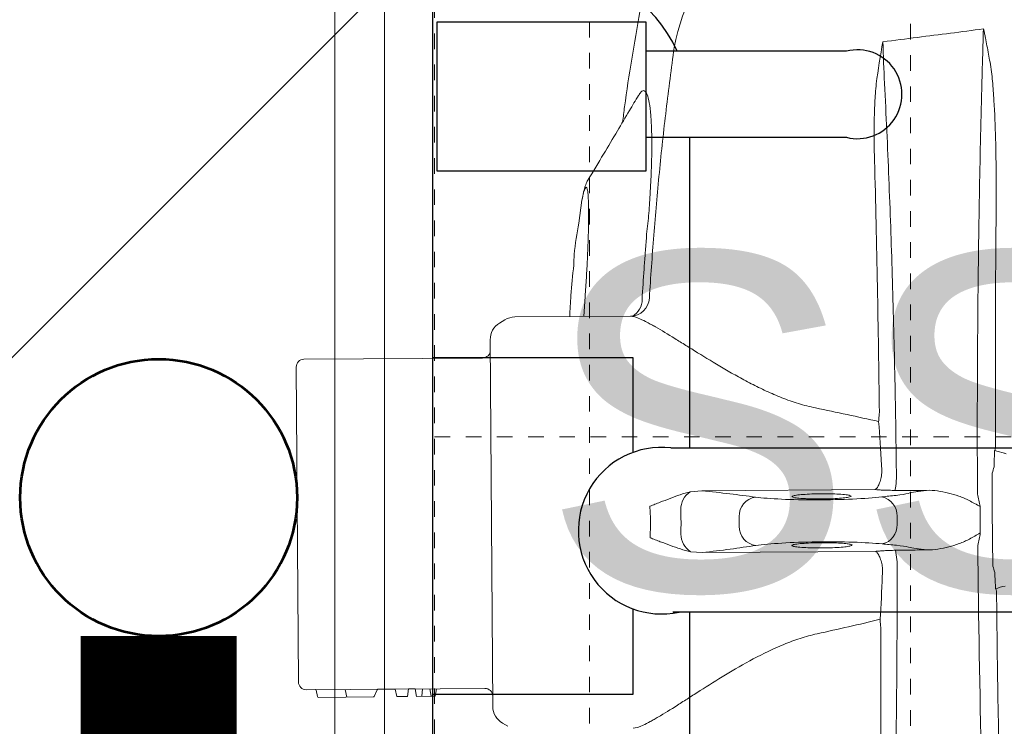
# Model space of a CAD drawing. Header units: inches. Extents: x 704 to 259546, y -107711 to 151004.
# Tile 172 of 208: x 127524.51 to 127530.82, y 21602.14 to 21606.67. Entities that reach past the tile are written whole.
import ezdxf

# ---------------------------------------------------------------- set-up
doc = ezdxf.new("R2010")
doc.units = ezdxf.units.IN
doc.header["$MEASUREMENT"] = 0
doc.linetypes.add('11aa1PB-bd$0$11aa1PB-af$0$TRATTEGGIATA', pattern=[0.75, 0.5, -0.25])
doc.linetypes.add('HIDDEN2', pattern=[0.1875, 0.125, -0.0625])
doc.layers.add('A-FORMATEXT', color=255, linetype='Continuous')
doc.layers.add('PP BALL VALVE', color=7, linetype='Continuous')
for name, color, linetype, lineweight in [('EQUIP DIM', 8, 'Continuous', 0), ('EQUIPMENT', 3, 'Continuous', 25), ('FLOOR RAISE', 4, 'Continuous', 5), ('PP-Waste Pipe', 3, 'Continuous', 25)]:
    doc.layers.add(name, color=color, linetype=linetype, lineweight=lineweight)
doc.layers.add('FAINTEQUIP', color=7, linetype='Continuous', lineweight=0, true_color=0x4a4747)
doc.styles.get("Standard").update_dxf_attribs({"font": 'arial.ttf', "height": 6})

# ---------------------------------------------------------------- blocks, each defined once
blk = doc.blocks.new('SINK 510')
at = {"layer": 'EQUIPMENT', "color": 8, "lineweight": 13}
blk.add_lwpolyline([(168421.34, 32955.56), (167970.55, 32955.56, -0.414214), (167920.96, 33005.15), (167920.96, 33455.95, -0.414214), (167970.55, 33505.54), (168421.34, 33505.54, -0.414214), (168470.96, 33455.93), (168470.96, 33005.18, -0.414214)], format="xyb", close=True, dxfattribs=at)
at = {"layer": 'EQUIPMENT', "color": 8, "lineweight": 0}
blk.add_lwpolyline([(168421.34, 32965.48), (167970.55, 32965.48, -0.414214), (167930.88, 33005.15), (167930.88, 33455.95, -0.414214), (167970.55, 33495.62), (168421.34, 33495.62, -0.414214), (168461.03, 33455.93), (168461.03, 33005.18, -0.414214)], format="xyb", close=True, dxfattribs=at)
at = {"layer": 'EQUIPMENT', "color": 8, "linetype": 'HIDDEN2', "lineweight": 0}
blk.add_lwpolyline([(167940.88, 33485.62), (167940.88, 32975.48), (168451.03, 32975.48), (168451.03, 33485.62)], close=True, dxfattribs=at)
for points in [[(168180.54, 33485.62), (168180.54, 32975.48)], [(167967.91, 33390.81), (168421.34, 33390.81)]]:
    blk.add_lwpolyline(points, dxfattribs=at)
blk = doc.blocks.new("giani's")
at = {"layer": 'EQUIPMENT', "color": 8, "xscale": -0.8181818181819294, "yscale": 0.8181818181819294, "zscale": 0.8181818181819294, "rotation": 90}
blk.add_blockref('SINK 510', (1566603.65, 747900.98), dxfattribs=at)
at = {"layer": 'EQUIP DIM', "color": 8, "insert": (1539710.43, 610328.72), "char_height": 45, "width": 593.7972, "attachment_point": 3, "rotation": 0.0003}
blk.add_mtext('{\\H1.2222x;\\C256;SS Handwash Sink with Geyser  \\H0.81818x;(450WX450DX850H)}', dxfattribs=at)
blk = doc.blocks.new('GF')
at = {"layer": 'EQUIPMENT', "color": 8, "xscale": 0.03936594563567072, "yscale": 0.03936594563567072, "zscale": 0.03936594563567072}
blk.add_blockref("giani's", (66934.8553, -2420.9931), dxfattribs=at)
blk = doc.blocks.new('GREASE TRAP')
at = {"linetype": 'Continuous', "lineweight": 0}
for p, q in [((166.35, -348.58), (164.86, -348.59)), ((160.06, -352.57), (160.28, -383.74)), ((171.43, -383.66), (171.21, -352.49)), ((166.68, -377.03), (164.93, -377.04)), ((160.28, -383.74), (160.48, -385.85)), ((171.26, -385.78), (171.43, -383.66)), ((128.84, -396.63), (128.99, -417.46)), ((107.95, -405.36), (112.09, -405.95)), ((128.9, -405.02), (125.32, -404.79)), ((129.5, -419.25), (130.09, -420.22)), ((202.13, -419.71), (202.7, -418.74)), ((133.1, -421.9), (199.14, -421.43)), ((136.38, -423.27), (136.61, -455.47)), ((196.11, -455.05), (195.88, -422.85)), ((195.94, -431.59), (197.29, -431.82)), ((195.95, -432.78), (197.29, -432.53)), ((197.29, -432.53), (197.29, -431.82)), ((197.31, -435.19), (197.29, -432.53)), ((195.96, -434.1), (197.3, -434.22)), ((195.97, -435.44), (197.31, -435.19)), ((195.98, -436.61), (195.97, -435.44)), ((195.98, -436.61), (197.32, -436.83)), ((197.34, -438.75), (197.32, -436.83)), ((195.99, -439), (197.34, -438.75)), ((196.02, -442.09), (195.99, -439)), ((197.32, -442.8), (196.12, -442.24)), ((197.49, -452.86), (197.42, -442.96)), ((197.45, -447.76), (196.06, -448.01)), ((197.27, -447.79), (197.26, -447.79)), ((196.11, -455.05), (196.09, -453.41)), ((197.34, -453.03), (196.22, -453.24)), ((194.72, -456.46), (138.02, -456.86))]:
    blk.add_line(p, q, dxfattribs=at)
at = {"linetype": 'Continuous', "lineweight": 0, "flags": 128}
blk.add_lwpolyline([(197.35, -453.03), (197.35, -453.03), (197.34, -453.03)], dxfattribs=at)
at = {"linetype": 'Continuous', "lineweight": 0}
for centre, radius, start, end in [((159.3, -331.66), 6.29, 154.1151, 157.5614), ((148.9, -341.94), 11.7, 69.3549, 71.6188), ((182.22, -341.7), 11.7, 109.1869, 111.4509), ((72.43, -334.61), 5.1, 18.4464, 18.7691), ((157.55, -361.69), 13.01, 78.2053, 93.1798), ((164.73, -351.99), 3.4, 87.8004, 168.838), ((166.53, -351.98), 3.4, 11.9678, 93.0053), ((173.84, -361.6), 13.03, 87.6299, 102.5837), ((87.46, -351.66), 37.74, 189.4624, 259.3316), ((164.84, -373.59), 3.45, 188.32, 271.5559), ((166.72, -373.58), 3.45, 269.2499, 352.4858), ((163.67, -383.76), 3.81, 213.2876, 270.0087), ((168.04, -383.73), 3.81, 270.7971, 327.5182), ((125.38, -396.68), 3.47, 0.872, 86.3503), ((125.98, -397.67), 3.14, 25.0791, 93.6033), ((132.49, -417.43), 3.5, 180.4029, 211.3666), ((133.08, -418.4), 3.5, 211.3666, 270.4029), ((199.11, -417.93), 3.5, 270.4029, 329.4391), ((134.98, -423.28), 1.4, 0.4029, 90.4029), ((197.28, -422.84), 1.4, 90.4029, 180.4029), ((196.19, -442.08), 0.175, 179.5165, 246.1057), ((197.25, -442.96), 0.175, 0.0864, 64.4691), ((196.27, -453.41), 0.175, 100.4029, 181.3223), ((197.32, -452.86), 0.175, 280.4029, 359.6001), ((138.01, -455.46), 1.4, 180.4029, 270.4029), ((194.71, -455.06), 1.4, 270.4029, 0.4029)]:
    blk.add_arc(centre, radius, start, end, dxfattribs=at)
for centre, major_axis, ratio, start_param, end_param in [((165.45, -325.81), (-37.1, -0.26), 0.145844, 1.228323, 1.311182), ((165.45, -325.81), (-37.1, -0.26), 0.145844, 1.830411, 1.913269), ((160.56, -356.6), (-0.07, 10.5), 0.087489, 5.55292, 5.975743), ((170.77, -356.53), (-0.07, 10.5), 0.087489, 0.30744, 0.730265), ((165.5, -287.2), (-0.58, 82.6), 0.087489, 2.411328, 2.459054), ((164.85, -287.2), (-0.58, 82.6), 0.087489, 3.824132, 3.871858), ((170.71, -362.13), (-0.1, 14), 0.087489, 0.682539, 2.586364), ((165.66, -356.52), (-37.1, -0.26), 0.145844, 4.211758, 4.440687), ((165.66, -356.52), (-37.1, -0.26), 0.145844, 4.984033, 5.21302), ((160.7, -362.2), (-0.1, 14), 0.087489, 3.696821, 5.600646), ((170.12, -515.87), (-1.17, 166.9), 0.087489, 0.555229, 0.6567), ((163.44, -515.91), (-1.17, 166.9), 0.087489, 5.626486, 5.727956)]:
    blk.add_ellipse(centre, major_axis=major_axis, ratio=ratio, start_param=start_param, end_param=end_param, dxfattribs=at)
for points in [[(153.49, -329.25), (153.38, -329.88), (153.2, -330.44), (153.02, -330.99)], [(177.94, -330.82), (177.75, -330.27), (177.56, -329.71), (177.45, -329.09)], [(155.96, -331.11), (156.34, -331.22), (156.73, -331.33), (157.13, -331.43)], [(173.85, -331.31), (174.24, -331.2), (174.63, -331.09), (175.01, -330.97)], [(78.63, -344.89), (78.14, -340.94), (77.64, -336.98), (77.11, -333.02)], [(83.16, -333.19), (81.17, -333.12), (79.15, -333.07), (77.11, -333.02)], [(160.89, -334.09), (161.63, -333.92), (162.38, -333.76), (163.12, -333.61)], [(163.12, -333.61), (164.71, -333.6), (166.3, -333.59), (167.88, -333.58)], [(170.12, -334.03), (169.38, -333.87), (168.63, -333.72), (167.88, -333.58)], [(160.21, -343.25), (160.21, -345.15), (160.21, -347.06), (160.21, -348.96)], [(171, -348.88), (170.98, -346.98), (170.95, -345.08), (170.93, -343.18)], [(79.42, -351.13), (79.17, -349.05), (78.9, -346.97), (78.63, -344.89)], [(79.42, -351.13), (81.95, -351.06), (84.45, -350.96), (86.92, -350.84)], [(87.01, -352.32), (84.46, -352.01), (81.94, -351.59), (79.42, -351.13)], [(157.34, -351.37), (157.15, -351.32), (156.95, -351.31), (156.75, -351.32)], [(174.5, -351.19), (174.3, -351.18), (174.1, -351.2), (173.91, -351.25)], [(175.58, -351.24), (175.22, -351.23), (174.86, -351.21), (174.5, -351.19)], [(147.82, -351.9), (146.96, -355.68), (146.14, -359.47), (145.37, -363.26)], [(156.75, -351.32), (156.39, -351.34), (156.03, -351.36), (155.67, -351.38)], [(186.05, -362.98), (185.22, -359.19), (184.35, -355.42), (183.44, -351.65)], [(163.67, -387.57), (164.4, -387.55), (165.88, -387.49), (167.36, -387.53), (168.09, -387.54)], [(168.75, -393.09), (167.81, -393.05), (165.92, -392.96), (164.03, -393.08), (163.09, -393.13)]]:
    blk.add_open_spline(points, degree=3, dxfattribs=at)
for points, knots in [([(178.37, -330.66), (185.35, -330.58), (192.33, -330.49), (206.26, -330.26), (213.21, -330.13), (220.15, -329.97)], [0, 0, 0, 0, 0.5, 0.5, 1, 1, 1, 1]), ([(83.11, -331.83), (83.68, -331.73), (84.25, -331.65), (85.39, -331.5), (85.96, -331.44), (87.68, -331.27), (88.83, -331.19), (92.27, -330.97), (94.57, -330.89), (99.19, -330.77), (101.5, -330.74), (106.13, -330.72), (108.45, -330.72), (110.77, -330.74)], [0, 0, 0, 0, 0.0625, 0.0625, 0.125, 0.125, 0.25, 0.25, 0.5, 0.5, 0.75, 0.75, 1, 1, 1, 1]), ([(110.77, -330.74), (117.72, -330.8), (124.68, -330.84), (138.62, -330.87), (145.6, -330.86), (152.59, -330.84)], [0, 0, 0, 0, 0.5, 0.5, 1, 1, 1, 1]), ([(157.13, -331.43), (158.52, -331.44), (159.91, -331.44), (162.7, -331.44), (165.49, -331.42), (168.27, -331.4), (171.06, -331.36), (172.46, -331.34), (173.85, -331.31)], [0, 0, 0, 0, 0.25, 0.25, 0.5, 0.75, 0.75, 1, 1, 1, 1]), ([(77.27, -332.97), (77.22, -332.98), (77.18, -333), (77.13, -333.01), (77.13, -333.02), (77.12, -333.02), (77.11, -333.02)], [0, 0, 0, 0, 0.0002012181, 0.0002012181, 0.0002012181, 0.0002381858, 0.0002381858, 0.0002381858, 0.0002381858]), ([(77.27, -333), (77.23, -333), (77.18, -333.01), (77.14, -333.02), (77.13, -333.02), (77.12, -333.02), (77.11, -333.02)], [0, 0, 0, 0, 0.0002027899, 0.0002027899, 0.0002027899, 0.000241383, 0.000241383, 0.000241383, 0.000241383]), ([(77.27, -332.97), (77.32, -332.95), (77.38, -332.94), (77.51, -332.91), (77.57, -332.89), (77.75, -332.85), (77.87, -332.83), (78.23, -332.75), (78.48, -332.71), (79.21, -332.56), (79.69, -332.47), (81.15, -332.19), (82.13, -332.01), (83.11, -331.83)], [0, 0, 0, 0, 0.03125, 0.03125, 0.0625, 0.0625, 0.125, 0.125, 0.25, 0.25, 0.5, 0.5, 1, 1, 1, 1]), ([(160.89, -334.09), (154.33, -334.13), (147.79, -334.13), (137.99, -334.1), (134.73, -334.08), (128.21, -334.03), (124.95, -334), (118.45, -333.93), (115.2, -333.88), (108.74, -333.78), (105.52, -333.72), (95.88, -333.53), (89.5, -333.37), (83.16, -333.19)], [0, 0, 0, 0, 0.25, 0.25, 0.375, 0.375, 0.5, 0.5, 0.625, 0.625, 0.75, 0.75, 1, 1, 1, 1]), ([(247.79, -332.04), (235.07, -332.58), (222.24, -333.02), (196.35, -333.68), (183.3, -333.91), (170.12, -334.03)], [0, 0, 0, 0, 0.5, 0.5, 1, 1, 1, 1]), ([(162.04, -335.6), (162.22, -335.26), (162.4, -334.93), (162.76, -334.27), (162.94, -333.94), (163.12, -333.61)], [0, 0, 0, 0, 0.5, 0.5, 1, 1, 1, 1]), ([(168.99, -335.55), (168.8, -335.22), (168.62, -334.89), (168.25, -334.23), (168.06, -333.91), (167.88, -333.58)], [0, 0, 0, 0, 0.5, 0.5, 1, 1, 1, 1]), ([(162.04, -335.6), (161.88, -335.89), (161.74, -336.2), (161.48, -336.81), (161.36, -337.12), (161.03, -338.07), (160.85, -338.7), (160.53, -339.98), (160.41, -340.63), (160.24, -341.93), (160.19, -342.59), (160.21, -343.25)], [0, 0, 0, 0, 0.125, 0.125, 0.25, 0.25, 0.5, 0.5, 0.75, 0.75, 1, 1, 1, 1]), ([(170.93, -343.18), (170.94, -342.52), (170.88, -341.86), (170.7, -340.56), (170.56, -339.91), (170.23, -338.64), (170.03, -338), (169.69, -337.07), (169.57, -336.76), (169.3, -336.14), (169.16, -335.84), (168.99, -335.55)], [0, 0, 0, 0, 0.25, 0.25, 0.5, 0.5, 0.75, 0.75, 0.875, 0.875, 1, 1, 1, 1]), ([(160.76, -346.59), (160.66, -346.24), (160.57, -345.78), (160.43, -344.95), (160.38, -344.64), (160.3, -343.98), (160.25, -343.63), (160.21, -343.25)], [0, 0, 0, 0, 0.5, 0.5, 0.75, 0.75, 1, 1, 1, 1]), ([(170.93, -343.18), (170.89, -343.55), (170.85, -343.91), (170.77, -344.57), (170.73, -344.87), (170.61, -345.71), (170.52, -346.17), (170.42, -346.52)], [0, 0, 0, 0, 0.25, 0.25, 0.5, 0.5, 1, 1, 1, 1]), ([(86.92, -350.84), (92.6, -350.55), (98.32, -350.29), (109.83, -349.83), (115.64, -349.62), (127.32, -349.27), (133.21, -349.12), (145, -348.87), (150.91, -348.77), (156.83, -348.7)], [0, 0, 0, 0, 0.25, 0.25, 0.5, 0.5, 0.75, 0.75, 1, 1, 1, 1]), ([(160.21, -348.96), (160.21, -349.32), (160.21, -349.67), (160.2, -350.35), (160.19, -350.68), (160.16, -351.3), (160.14, -351.59), (160.1, -352.12), (160.08, -352.36), (160.06, -352.57)], [0, 0, 0, 0, 0.25, 0.25, 0.5, 0.5, 0.75, 0.75, 1, 1, 1, 1]), ([(171.21, -352.49), (171.18, -352.28), (171.16, -352.04), (171.11, -351.51), (171.09, -351.22), (171.06, -350.61), (171.04, -350.27), (171.02, -349.59), (171.01, -349.24), (171, -348.88)], [0, 0, 0, 0, 0.25, 0.25, 0.5, 0.5, 0.75, 0.75, 1, 1, 1, 1]), ([(174.38, -348.58), (180.3, -348.56), (186.21, -348.58), (197.99, -348.66), (203.87, -348.73), (215.57, -348.92), (221.38, -349.04), (232.91, -349.35), (238.63, -349.52), (244.31, -349.73)], [0, 0, 0, 0, 0.25, 0.25, 0.5, 0.5, 0.75, 0.75, 1, 1, 1, 1]), ([(173.91, -351.25), (173.54, -351.3), (173.19, -351.38), (172.56, -351.57), (172.28, -351.67), (171.8, -351.9), (171.61, -352.02), (171.4, -352.2), (171.34, -352.26), (171.28, -352.35), (171.26, -352.37), (171.23, -352.43), (171.22, -352.46), (171.21, -352.49)], [0, 0, 0, 0, 0.25, 0.25, 0.5, 0.5, 0.75, 0.75, 0.875, 0.875, 0.9375, 0.9375, 1, 1, 1, 1]), ([(100.82, -352.64), (98.51, -352.7), (96.21, -352.73), (92.75, -352.68), (91.6, -352.65), (89.88, -352.57), (89.3, -352.53), (88.15, -352.44), (87.58, -352.39), (87.01, -352.32)], [0, 0, 0, 0, 0.5, 0.5, 0.75, 0.75, 0.875, 0.875, 1, 1, 1, 1]), ([(146.19, -351.77), (138.61, -351.86), (131.02, -351.98), (115.89, -352.27), (108.35, -352.44), (100.82, -352.64)], [0, 0, 0, 0, 0.5, 0.5, 1, 1, 1, 1]), ([(147.82, -351.9), (147.57, -351.88), (147.3, -351.86), (146.76, -351.82), (146.48, -351.79), (146.19, -351.77)], [0, 0, 0, 0, 0.5, 0.5, 1, 1, 1, 1]), ([(157.34, -351.37), (157.72, -351.42), (158.06, -351.49), (158.7, -351.67), (158.98, -351.77), (159.46, -351.99), (159.65, -352.1), (159.86, -352.28), (159.92, -352.34), (159.99, -352.42), (160.01, -352.45), (160.04, -352.51), (160.05, -352.54), (160.06, -352.57)], [0, 0, 0, 0, 0.25, 0.25, 0.5, 0.5, 0.75, 0.75, 0.875, 0.875, 0.9375, 0.9375, 1, 1, 1, 1]), ([(185.06, -351.5), (184.78, -351.53), (184.49, -351.55), (183.95, -351.61), (183.69, -351.63), (183.44, -351.65)], [0, 0, 0, 0, 0.5, 0.5, 1, 1, 1, 1]), ([(230.42, -351.73), (222.9, -351.64), (215.35, -351.57), (200.22, -351.5), (192.65, -351.48), (185.06, -351.5)], [0, 0, 0, 0, 0.5, 0.5, 1, 1, 1, 1]), ([(161.23, -367.4), (161.18, -367.21), (161.07, -366.82), (160.95, -365.58), (160.86, -364), (160.82, -362.42), (160.83, -360.86), (160.87, -359.35), (160.97, -358.02), (161.06, -357.25), (161.12, -357.14), (161.12, -357.13)], [0, 0, 0, 0, 0.12873, 0.257, 0.385042, 0.513035, 0.593354, 0.721934, 0.850956, 0.980313, 1, 1, 1, 1]), ([(161.12, -357.13), (161.17, -357.01), (161.26, -356.74), (161.41, -357.06), (161.56, -357.92), (161.68, -359.27), (161.74, -360.77), (161.76, -361.78), (161.76, -362.19)], [0, 0, 0, 0, 0.154069, 0.335329, 0.515993, 0.696154, 0.875965, 1, 1, 1, 1]), ([(170.06, -367.38), (170.04, -367.35), (169.96, -367.23), (169.84, -366.39), (169.72, -365.02), (169.66, -363.5), (169.63, -361.91), (169.64, -360.31), (169.71, -358.71), (169.82, -357.47), (169.91, -357.09), (169.96, -356.91)], [0, 0, 0, 0, 0.060949, 0.185979, 0.310678, 0.434944, 0.512562, 0.636279, 0.760031, 0.884002, 1, 1, 1, 1]), ([(169.96, -356.91), (169.96, -356.89), (170.01, -356.63), (170.13, -356.69), (170.29, -357.16), (170.43, -358.25), (170.53, -359.77), (170.57, -361.15), (170.58, -361.94), (170.58, -362.13)], [0, 0, 0, 0, 0.012552, 0.198689, 0.385047, 0.571255, 0.757017, 0.942123, 1, 1, 1, 1]), ([(145.37, -363.26), (145.15, -364.32), (144.89, -365.35), (144.26, -367.37), (143.91, -368.37), (143.15, -370.3), (142.75, -371.24), (141.9, -373.08), (141.45, -373.98), (140.55, -375.74), (140.08, -376.6), (139.38, -377.87), (139.14, -378.29), (138.67, -379.12), (138.43, -379.53), (137.25, -381.54), (136.32, -383.07), (134.97, -385.24), (134.53, -385.95), (133.89, -386.98), (133.68, -387.32), (133.27, -387.98), (133.07, -388.3), (132.09, -389.89), (131.38, -391.05), (130.63, -392.37), (130.49, -392.62), (130.22, -393.12), (130.09, -393.35), (129.74, -394.04), (129.53, -394.46), (129.03, -395.6), (128.85, -396.2), (128.84, -396.63)], [0, 0, 0, 0, 0.0625, 0.0625, 0.125, 0.125, 0.1875, 0.1875, 0.25, 0.25, 0.3125, 0.3125, 0.34375, 0.34375, 0.375, 0.375, 0.5, 0.5, 0.5625, 0.5625, 0.59375, 0.59375, 0.625, 0.625, 0.75, 0.75, 0.78125, 0.78125, 0.8125, 0.8125, 0.875, 0.875, 1, 1, 1, 1]), ([(161.76, -362.19), (161.76, -362.38), (161.77, -363.16), (161.75, -363.94), (161.72, -364.76), (161.71, -365), (161.69, -365.24)], [0, 0, 0, 0, 0.170805, 0.715603, 0.716948, 1, 1, 1, 1]), ([(170.58, -362.13), (170.58, -362.55), (170.59, -363.57), (170.54, -365.1), (170.44, -366.47), (170.3, -367.33), (170.17, -367.66), (170.09, -367.45), (170.06, -367.38)], [0, 0, 0, 0, 0.132098, 0.323568, 0.515413, 0.707812, 0.900839, 1, 1, 1, 1]), ([(203.04, -396.13), (203.03, -395.68), (202.84, -395.08), (202.32, -393.94), (202.11, -393.52), (201.74, -392.83), (201.6, -392.59), (201.33, -392.1), (201.18, -391.85), (200.41, -390.54), (199.69, -389.39), (198.48, -387.5), (198.06, -386.84), (197.19, -385.47), (196.73, -384.77), (195.36, -382.61), (194.4, -381.1), (192.48, -377.92), (191.51, -376.25), (189.63, -372.72), (188.74, -370.89), (187.57, -368.03), (187.21, -367.06), (186.56, -365.06), (186.28, -364.03), (186.05, -362.98)], [0, 0, 0, 0, 0.125, 0.125, 0.1875, 0.1875, 0.21875, 0.21875, 0.25, 0.25, 0.375, 0.375, 0.4375, 0.4375, 0.5, 0.5, 0.625, 0.625, 0.75, 0.75, 0.875, 0.875, 0.9375, 0.9375, 1, 1, 1, 1]), ([(161.69, -365.24), (161.68, -365.48), (161.64, -366.24), (161.54, -367.07), (161.39, -367.63), (161.28, -367.47), (161.23, -367.4)], [0, 0, 0, 0, 0.138476, 0.425595, 0.712972, 1, 1, 1, 1]), ([(160.48, -385.85), (160.61, -386.47), (160.79, -387.08), (161.2, -388.28), (161.43, -388.88), (161.89, -390.08), (162.13, -390.68), (162.48, -391.59), (162.6, -391.9), (162.84, -392.51), (162.96, -392.83), (163.09, -393.13)], [0, 0, 0, 0, 0.25, 0.25, 0.5, 0.5, 0.75, 0.75, 0.875, 0.875, 1, 1, 1, 1]), ([(171.26, -385.78), (171.14, -386.4), (170.96, -387.01), (170.57, -388.21), (170.35, -388.81), (169.91, -390.02), (169.68, -390.63), (169.34, -391.55), (169.22, -391.85), (168.99, -392.47), (168.87, -392.78), (168.75, -393.09)], [0, 0, 0, 0, 0.25, 0.25, 0.5, 0.5, 0.75, 0.75, 0.875, 0.875, 1, 1, 1, 1]), ([(125.6, -393.22), (121.82, -392.97), (114.26, -392.47), (102.95, -391.45), (91.68, -390.24), (84.21, -389.25), (80.47, -388.75)], [0, 0, 0, 0, 0.249615, 0.499229, 0.749614, 1, 1, 1, 1]), ([(115, -393.76), (115, -393.76), (113.74, -393.77), (111.18, -393.32), (107.18, -393.11), (103.06, -392.86), (99.06, -392.77), (95.51, -392.79), (92.57, -392.94), (90.29, -393.22), (88.78, -393.61), (88.14, -394.12), (88.23, -394.63), (88.86, -395), (89.08, -395.13)], [0, 0, 0, 0, 0.000001, 0.07749, 0.156459, 0.25141, 0.349211, 0.444694, 0.543101, 0.640433, 0.740837, 0.840407, 0.943195, 1, 1, 1, 1]), ([(115, -393.76), (115, -393.76), (115, -393.76), (115, -393.76), (115, -393.76), (115, -393.76), (115, -393.76)], [0, 0, 0, 0, 0.000000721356, 0.000000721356, 0.000000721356, 0.000001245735, 0.000001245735, 0.000001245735, 0.000001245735]), ([(115, -393.76), (115, -393.76), (115, -393.76), (115, -393.76), (115, -393.76), (115, -393.76)], [0, 0, 0, 0, 0.341802, 0.948176, 1, 1, 1, 1]), ([(125.79, -394.54), (123.99, -394.43), (122.19, -394.3), (119.49, -394.11), (118.14, -394.01), (116.57, -393.89), (115.9, -393.83), (115.45, -393.8), (115.22, -393.78), (115, -393.76)], [0, 0, 0, 0, 0.5, 0.5, 0.75, 0.875, 0.9375, 0.9375, 1, 1, 1, 1]), ([(74.01, -394.91), (79.7, -395.93), (86.31, -397.11), (92.97, -397.92), (93.89, -398.04)], [0, 0, 0, 0, 0.861575, 1, 1, 1, 1]), ([(89.09, -395.18), (90, -395.72), (92.12, -396.98), (95.65, -399.08), (99.83, -401.57), (102.8, -403.35), (104.37, -404.3)], [0, 0, 0, 0, 0.1790671, 0.418189, 0.6906263, 1, 1, 1, 1]), ([(104.37, -404.3), (104.49, -404.38), (104.79, -404.54), (105.22, -404.71), (105.83, -404.91), (106.6, -405.11), (107.34, -405.25), (107.74, -405.31)], [0, 0, 0, 0, 0.095307, 0.229075, 0.409095, 0.722588, 1, 1, 1, 1]), ([(125.32, -404.79), (124.19, -404.72), (121.9, -404.56), (118.63, -404.39), (115.56, -404.26), (112.8, -404.18), (110.36, -404.16), (108.36, -404.18), (106.85, -404.26), (105.9, -404.4), (105.52, -404.58), (105.73, -404.8), (106.49, -405.06), (107.46, -405.26), (107.95, -405.36)], [0, 0, 0, 0, 0.082182, 0.166764, 0.247017, 0.329479, 0.412022, 0.496967, 0.579727, 0.664898, 0.747476, 0.832441, 0.915021, 1, 1, 1, 1]), ([(112.09, -405.95), (113.94, -406.27), (116.4, -406.7), (119, -406.83), (119.65, -406.85)], [0, 0, 0, 0, 0.753677, 1, 1, 1, 1]), ([(119.65, -406.84), (121.48, -407.03), (124.56, -407.36), (127.66, -407.51), (128.92, -407.56)], [0, 0, 0, 0, 0.593547, 1, 1, 1, 1])]:
    blk.add_open_spline(points, degree=3, knots=knots, dxfattribs=at)
at = {"layer": 'EQUIPMENT'}
for points in [[(182.14, -229.62), (182.14, -389.01)], [(182.14, -229.62), (182.14, -389.01)], [(182.14, -229.62), (182.14, -389.01)], [(182.14, -229.62), (182.14, -389.01)], [(182.14, -229.62), (182.14, -389.01)], [(182.14, -229.62), (182.14, -389.01)], [(182.14, -229.62), (182.14, -389.01)], [(182.14, -229.62), (182.14, -389.01)], [(152.57, -389.36), (152.57, -231.11)], [(152.57, -389.36), (152.57, -231.11)], [(152.57, -389.36), (152.57, -231.11)], [(152.57, -389.36), (152.57, -231.11)], [(152.57, -389.36), (152.57, -231.11)], [(152.57, -389.36), (152.57, -231.11)], [(152.57, -389.36), (152.57, -231.11)], [(152.57, -389.36), (152.57, -231.11)], [(81.13, -357.69), (81.13, -393.79)], [(81.13, -357.69), (81.13, -393.79)], [(81.13, -357.69), (81.13, -393.79)], [(81.13, -357.69), (81.13, -393.79)], [(81.13, -357.69), (81.13, -393.79)], [(81.13, -357.69), (81.13, -393.79)], [(81.13, -357.69), (81.13, -393.79)], [(81.13, -357.69), (81.13, -393.79)], [(96.63, -393.79), (96.63, -357.69)], [(96.63, -393.79), (96.63, -357.69)], [(96.63, -393.79), (96.63, -357.69)], [(96.63, -393.79), (96.63, -357.69)], [(96.63, -393.79), (96.63, -357.69)], [(96.63, -393.79), (96.63, -357.69)], [(96.63, -393.79), (96.63, -357.69)], [(96.63, -393.79), (96.63, -357.69)], [(152.57, -385.94), (96.63, -385.94)], [(152.57, -385.94), (96.63, -385.94)], [(152.57, -385.94), (96.63, -385.94)], [(152.57, -385.94), (96.63, -385.94)], [(152.57, -385.94), (96.63, -385.94)], [(152.57, -385.94), (96.63, -385.94)], [(152.57, -385.94), (96.63, -385.94)], [(152.57, -385.94), (96.63, -385.94)], [(242.08, -385.94), (182.14, -385.94)], [(242.08, -385.94), (182.14, -385.94)], [(242.08, -385.94), (182.14, -385.94)], [(242.08, -385.94), (182.14, -385.94)], [(242.08, -385.94), (182.14, -385.94)], [(242.08, -385.94), (182.14, -385.94)], [(242.08, -385.94), (182.14, -385.94)], [(242.08, -385.94), (182.14, -385.94)], [(153.38, -396.15), (136.33, -396.15), (136.33, -432.28), (196.93, -432.28), (196.93, -396.15), (181.57, -396.15)], [(153.38, -396.15), (136.33, -396.15), (136.33, -432.28), (196.93, -432.28), (196.93, -396.15), (181.57, -396.15)], [(153.38, -396.15), (136.33, -396.15), (136.33, -432.28), (196.93, -432.28), (196.93, -396.15), (181.57, -396.15)], [(153.38, -396.15), (136.33, -396.15), (136.33, -432.28), (196.93, -432.28), (196.93, -396.15), (181.57, -396.15)], [(153.38, -396.15), (136.33, -396.15), (136.33, -432.28), (196.93, -432.28), (196.93, -396.15), (181.57, -396.15)], [(153.38, -396.15), (136.33, -396.15), (136.33, -432.28), (196.93, -432.28), (196.93, -396.15), (181.57, -396.15)], [(153.38, -396.15), (136.33, -396.15), (136.33, -432.28), (196.93, -432.28), (196.93, -396.15), (181.57, -396.15)], [(153.38, -396.15), (136.33, -396.15), (136.33, -432.28), (196.93, -432.28), (196.93, -396.15), (181.57, -396.15)]]:
    blk.add_lwpolyline(points, dxfattribs=at)
blk.add_lwpolyline([(81.13, -388.18, 0.294125), (66.47, -410.94), (66.47, -432.28), (276.22, -432.28), (276.22, -410.94, 0.340822), (257.58, -386.76)], format="xyb", dxfattribs=at)
blk.add_lwpolyline([(81.13, -388.18, 0.294125), (66.47, -410.94), (66.47, -432.28), (276.22, -432.28), (276.22, -410.94, 0.340822), (257.58, -386.76)], format="xyb", dxfattribs=at)
blk.add_lwpolyline([(81.13, -388.18, 0.294125), (66.47, -410.94), (66.47, -432.28), (276.22, -432.28), (276.22, -410.94, 0.340822), (257.58, -386.76)], format="xyb", dxfattribs=at)
blk.add_lwpolyline([(81.13, -388.18, 0.294125), (66.47, -410.94), (66.47, -432.28), (276.22, -432.28), (276.22, -410.94, 0.340822), (257.58, -386.76)], format="xyb", dxfattribs=at)
blk.add_lwpolyline([(81.13, -388.18, 0.294125), (66.47, -410.94), (66.47, -432.28), (276.22, -432.28), (276.22, -410.94, 0.340822), (257.58, -386.76)], format="xyb", dxfattribs=at)
blk.add_lwpolyline([(81.13, -388.18, 0.294125), (66.47, -410.94), (66.47, -432.28), (276.22, -432.28), (276.22, -410.94, 0.340822), (257.58, -386.76)], format="xyb", dxfattribs=at)
blk.add_lwpolyline([(81.13, -388.18, 0.294125), (66.47, -410.94), (66.47, -432.28), (276.22, -432.28), (276.22, -410.94, 0.340822), (257.58, -386.76)], format="xyb", dxfattribs=at)
blk.add_lwpolyline([(81.13, -388.18, 0.294125), (66.47, -410.94), (66.47, -432.28), (276.22, -432.28), (276.22, -410.94, 0.340822), (257.58, -386.76)], format="xyb", dxfattribs=at)
blk.add_lwpolyline([(102.68, -393.79), (75.92, -393.79), (75.92, -431.5), (102.68, -431.5)], close=True, dxfattribs=at)
blk.add_lwpolyline([(102.68, -393.79), (75.92, -393.79), (75.92, -431.5), (102.68, -431.5)], close=True, dxfattribs=at)
blk.add_lwpolyline([(102.68, -393.79), (75.92, -393.79), (75.92, -431.5), (102.68, -431.5)], close=True, dxfattribs=at)
blk.add_lwpolyline([(102.68, -393.79), (75.92, -393.79), (75.92, -431.5), (102.68, -431.5)], close=True, dxfattribs=at)
blk.add_lwpolyline([(102.68, -393.79), (75.92, -393.79), (75.92, -431.5), (102.68, -431.5)], close=True, dxfattribs=at)
blk.add_lwpolyline([(102.68, -393.79), (75.92, -393.79), (75.92, -431.5), (102.68, -431.5)], close=True, dxfattribs=at)
blk.add_lwpolyline([(102.68, -393.79), (75.92, -393.79), (75.92, -431.5), (102.68, -431.5)], close=True, dxfattribs=at)
blk.add_lwpolyline([(102.68, -393.79), (75.92, -393.79), (75.92, -431.5), (102.68, -431.5)], close=True, dxfattribs=at)
for centre, radius, start, end in [((88.88, -355.7), 8, 345.6134, 194.3866), ((88.88, -355.7), 8, 345.6134, 194.3866), ((88.88, -355.7), 8, 345.6134, 194.3866), ((88.88, -355.7), 8, 345.6134, 194.3866), ((88.88, -355.7), 8, 345.6134, 194.3866), ((88.88, -355.7), 8, 345.6134, 194.3866), ((88.88, -355.7), 8, 345.6134, 194.3866), ((88.88, -355.7), 8, 345.6134, 194.3866), ((167.47, -391.02), 15, 173.6262, 12.1333), ((167.47, -391.02), 15, 173.6262, 12.1333), ((167.47, -391.02), 15, 173.6262, 12.1333), ((167.47, -391.02), 15, 173.6262, 12.1333), ((167.47, -391.02), 15, 173.6262, 12.1333), ((167.47, -391.02), 15, 173.6262, 12.1333), ((167.47, -391.02), 15, 173.6262, 12.1333), ((167.47, -391.02), 15, 173.6262, 12.1333)]:
    blk.add_arc(centre, radius, start, end, dxfattribs=at)
at = {"layer": 'FAINTEQUIP', "color": 4, "linetype": '11aa1PB-bd$0$11aa1PB-af$0$TRATTEGGIATA'}
blk.add_lwpolyline([(0, -404), (0, 0), (337, 0), (337, -404), (0, -404)], dxfattribs=at)

msp = doc.modelspace()

# ---------------------------------------------------------------- hatches: boundary and pattern name
at = {"layer": 'FLOOR RAISE'}
h = msp.add_hatch(dxfattribs=at)
h.set_pattern_fill('ANSI31', color=256, scale=80)
h.set_pattern_definition([(45, (-1560.277, 0), (-7.0710678, 7.0710678), [])])
h.paths.add_polyline_path([(127455.4784, 21398.6349), (127455.4784, 21627.6351), (127507.85, 21627.6351), (127507.85, 21618.6351), (127522.85, 21618.6351), (127522.85, 21627.6351), (127577.9784, 21627.6351), (127577.9784, 21398.6349)])

# ---------------------------------------------------------------- linework, layer by layer
at = {"layer": 'A-FORMATEXT', "color": 3, "lineweight": 53, "const_width": 1}
msp.add_lwpolyline([(127525.3968, 21602.716), (127525.3968, 21600.3971)], dxfattribs=at)
at = {"layer": 'A-FORMATEXT', "color": 3, "lineweight": 53}
msp.add_circle((127525.3968, 21603.6043), 0.8883, dxfattribs=at)
at = {"layer": 'PP BALL VALVE', "lineweight": 53}
msp.add_circle((130061.4819, 21646.6461), 129357.5882, dxfattribs=at)

# ---------------------------------------------------------------- block references
at = {"lineweight": 53}
msp.add_blockref('GF', (0, 0), dxfattribs=at)
at = {"layer": 'PP-Waste Pipe', "ltscale": 0.25, "xscale": 0.03560830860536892, "yscale": 0.03560830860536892, "zscale": 0.03560830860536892, "rotation": 269.9999999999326}
msp.add_blockref('GREASE TRAP', (127542.5473, 21609.3557), dxfattribs=at)

doc.saveas('drawing.dxf')
